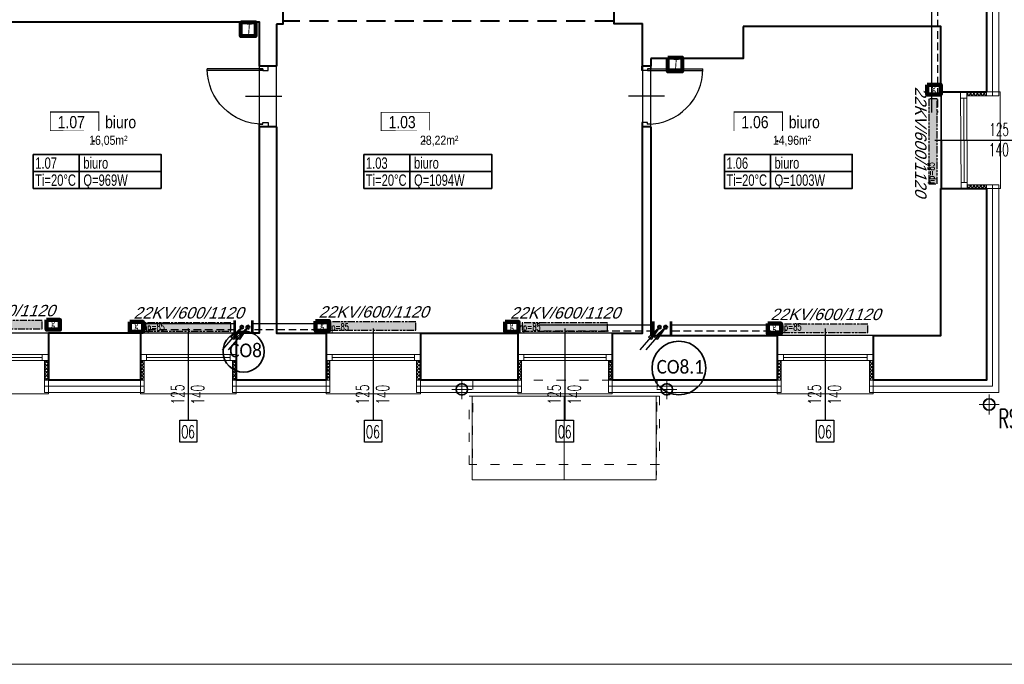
# Model space of a CAD drawing. Header units: millimetres. Extents: x 8949 to 48457, y -1077 to 15217.
# Tile 31 of 63: x 21632 to 22927, y 11345 to 12192. Entities that reach past the tile are written whole.
import ezdxf

# ---------------------------------------------------------------- set-up
doc = ezdxf.new("R2010")
doc.units = ezdxf.units.MM
for name, pattern in [('ACAD_ISO03W100', [30, 12, -18]), ('DASHED', [0.75, 0.5, -0.25]), ('HIDDEN', [9.524999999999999, 6.35, -3.175]), ('PHANTOM', [29.5, 9.5, -1.5, 3, -1.5, 3, -1.5, 9.5])]:
    doc.linetypes.add(name, pattern=pattern)
for name, color, linetype, lineweight in [('0A_KONSTR', 250, 'Continuous', 40), ('0A_OCIEPLENIE', 30, 'Continuous', 9), ('0A_OPISY POM', 7, 'Continuous', 9), ('0A_POMOCNICZE', 30, 'Continuous', 9), ('0A_STOLARKA', 140, 'Continuous', 9), ('0Z_OPISY', 7, 'Continuous', 9), ('__ IS co_OZN POM', 6, 'Continuous', 35), ('___IS GRZEJNIKI', 1, 'PHANTOM', 30), ('___IS OPIS PIONÓW', 2, 'Continuous', 25), ('___IS PION CO', 1, 'Continuous', 25), ('__IS TERMOSTAT', 6, 'Continuous', 25), ('A_WIDOK', 40, 'Continuous', 15)]:
    doc.layers.add(name, color=color, linetype=linetype, lineweight=lineweight)
doc.layers.add('_a_drzwi', color=2, linetype='Continuous')
doc.layers.add('Opisy', color=4, linetype='Continuous')
doc.styles.add('1', font='simplex.shx', dxfattribs={"width": 0.6})
doc.styles.add('1_50', font='simplex.shx', dxfattribs={"width": 0.6})
doc.styles.add('m1_romans', font='romans.shx', dxfattribs={"width": 0.8})
doc.styles.get("Standard").update_dxf_attribs({"font": 'arial.ttf'})
doc.linetypes.add('BATTING', pattern='A,0.00254,-2.54,[134,ltypeshp.shx,S=2.54,R=0,X=-2.54,Y=0],-5.08,[134,ltypeshp.shx,S=2.54,R=180,X=2.54,Y=0],-2.54', length=10.16254)
pattern_1 = [(45, (8136.601214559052, -3382.509345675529), (-2.245064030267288, 2.245064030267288), []), (135, (8136.601214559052, -3382.509345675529), (-2.245064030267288, -2.245064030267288), [])]

# ---------------------------------------------------------------- blocks, each defined once
blk = doc.blocks.new('A$C372b6b25')
at = {"layer": '_a_drzwi'}
for p, q in [((3.333333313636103, -4.444444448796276), (3.333333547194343, 63.88888889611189)), ((5.55555553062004, -4.444444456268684), (5.555555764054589, 63.852745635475)), ((37.04486090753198, 16.66666644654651), (37.04486075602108, -27.77777792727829)), ((0, 0), (3.33333332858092, -1.120861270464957e-08)), ((5.555555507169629, -11.1111111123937), (-3.839522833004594e-08, -11.1111110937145)), ((3.33333332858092, -1.120861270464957e-08), (3.333333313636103, -4.444444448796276)), ((3.333333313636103, -4.444444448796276), (5.55555553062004, -4.444444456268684)), ((5.55555553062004, -4.444444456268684), (5.555555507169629, -11.1111111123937)), ((69.44444444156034, -4.444444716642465), (69.44444441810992, -11.11111137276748)), ((71.66666665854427, -4.444444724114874), (69.44444444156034, -4.444444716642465)), ((69.44444441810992, -11.11111137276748), (74.99999996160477, -11.1111113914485)), ((71.66666667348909, -2.870419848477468e-07), (71.66666665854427, -4.444444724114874)), ((75, -2.982487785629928e-07), (71.66666667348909, -2.870419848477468e-07))]:
    blk.add_line(p, q, dxfattribs=at)
for points in [[(0, 0), (0, -11.1111110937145)], [(75, -2.982487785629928e-07), (74.99999996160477, -11.1111113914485)]]:
    blk.add_lwpolyline(points, dxfattribs=at)
blk.add_arc((3.333333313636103, -4.444444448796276), 68.33333334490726, 0, 89.99999980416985, dxfattribs=at)
blk = doc.blocks.new('A$C3A1D35A0')
at = {"layer": '___IS PION CO'}
blk.add_hatch(color=2, dxfattribs=at).paths.add_polyline_path([(0, 39.52686293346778), (-2.429371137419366, 19.93677408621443), (0, 19.93677408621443), (2.429371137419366, 19.93677408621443)])
at = {"layer": '___IS PION CO', "color": 2}
for points in [[(0, 39.52686293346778), (-2.429371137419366, 19.93677408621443), (0, 19.93677408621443)], [(0, 39.52686293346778), (0, 0)], [(0, 39.52686293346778), (0, 0)], [(0, 39.52686293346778), (2.429371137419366, 19.93677408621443), (0, 19.93677408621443)]]:
    blk.add_lwpolyline(points, dxfattribs=at)
blk = doc.blocks.new('A$C4648537D')
at = {"layer": '__IS TERMOSTAT', "lineweight": 80}
blk.add_lwpolyline([(-9.55240178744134, 18.15820741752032), (9.55240178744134, 18.15820741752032), (9.55240178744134, 0), (-9.55240178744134, 0)], close=True, dxfattribs=at)
at = {"layer": '__IS TERMOSTAT', "insert": (-2.374540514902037, 16.67111543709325), "char_height": 15, "attachment_point": 1, "style": '1_50'}
blk.add_mtext('{\\fCalibri|b0|i1|c238|p34;T}', dxfattribs=at)
blk = doc.blocks.new('A$C6DEA4D90')
at = {"layer": '__IS TERMOSTAT', "color": 2, "lineweight": 90}
blk.add_lwpolyline([(-8.784887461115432, 12.82909317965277), (8.78488746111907, 12.82909317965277), (8.78488746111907, 0), (-8.784887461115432, 0)], close=True, dxfattribs=at)
at = {"layer": '__IS TERMOSTAT', "insert": (-2.743842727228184, 15.53130841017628), "char_height": 12, "attachment_point": 1, "style": '1_50'}
blk.add_mtext('{\\fCalibri|b0|i0|c238|p34;\\C2;g}', dxfattribs=at)

msp = doc.modelspace()

# ---------------------------------------------------------------- hatches: boundary and pattern name
at = {"layer": '0A_OCIEPLENIE', "transparency": 33554687}
h = msp.add_hatch(dxfattribs=at)
h.set_pattern_fill('ANSI37', color=256)
h.set_pattern_definition(pattern_1)
h.paths.add_polyline_path([(22903.18527947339, 12097.43259838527), (22877.16534671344, 12097.43259838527), (22877.1852794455, 12092.36968473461), (22903.18527947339, 12092.36968473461)])
h.paths.add_polyline_path([(22903.16534674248, 11975.43259838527), (22877.66534674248, 11975.33220467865), (22877.66534674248, 11970.43259838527), (22903.16534674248, 11970.43259838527)])
h = msp.add_hatch(dxfattribs=at)
h.set_pattern_fill('ANSI37', color=256)
h.set_pattern_definition(pattern_1)
h.paths.add_polyline_path([(21547.16534674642, 11744.43259835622), (21542.16534674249, 11744.43259835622), (21542.16534674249, 11718.43259838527), (21547.16534674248, 11718.43259838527)])
h.paths.add_polyline_path([(21670.16534674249, 11744.43259833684), (21665.16534674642, 11744.43259833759), (21665.16534674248, 11718.43259838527), (21670.16534674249, 11718.43259838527)])
h = msp.add_hatch(dxfattribs=at)
h.set_pattern_fill('ANSI37', color=256)
h.set_pattern_definition(pattern_1)
h.paths.add_polyline_path([(21796.16534674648, 11744.43259835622), (21791.16534674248, 11744.43259835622), (21791.16534674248, 11718.43259838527), (21796.16534674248, 11718.43259838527)])
h.paths.add_polyline_path([(21917.16534674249, 11744.43259833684), (21912.16534674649, 11744.43259833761), (21912.16534674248, 11718.43259838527), (21917.16534674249, 11718.43259838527)])
h = msp.add_hatch(dxfattribs=at)
h.set_pattern_fill('ANSI37', color=256)
h.set_pattern_definition(pattern_1)
h.paths.add_polyline_path([(22040.16534674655, 11744.43259835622), (22035.16534674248, 11744.43259835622), (22035.16534674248, 11718.43259838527), (22040.16534674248, 11718.43259838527)])
h.paths.add_polyline_path([(22159.16534674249, 11744.43259833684), (22154.16534674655, 11744.43259833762), (22154.16534674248, 11718.43259838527), (22159.16534674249, 11718.43259838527)])
h = msp.add_hatch(dxfattribs=at)
h.set_pattern_fill('ANSI37', color=256)
h.set_pattern_definition(pattern_1)
h.paths.add_polyline_path([(22292.16534674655, 11744.43259835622), (22287.16534674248, 11744.43259835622), (22287.16534674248, 11718.43259838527), (22292.16534674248, 11718.43259838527)])
h.paths.add_polyline_path([(22411.16534674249, 11744.43259833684), (22406.16534674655, 11744.43259833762), (22406.16534674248, 11718.43259838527), (22411.16534674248, 11718.43259838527)])
h = msp.add_hatch(dxfattribs=at)
h.set_pattern_fill('ANSI37', color=256)
h.set_pattern_definition(pattern_1)
h.paths.add_polyline_path([(22633.16534674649, 11744.43259835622), (22628.16534674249, 11744.43259835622), (22628.16534674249, 11718.43259838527), (22633.16534674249, 11718.43259838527)])
h.paths.add_polyline_path([(22754.16534674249, 11744.43259833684), (22749.16534674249, 11744.43259833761), (22749.16534674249, 11718.43259838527), (22754.16534674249, 11718.43259838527)])
at = {"layer": '___IS GRZEJNIKI'}
for points in [[(22838.19177698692, 12088.43259838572), (22827.19177698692, 12088.43259838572), (22827.19177698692, 11976.43259838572), (22838.19177698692, 11976.43259838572)], [(21550.01326794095, 11797.0733760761), (21550.01326794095, 11786.0733760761), (21662.01326794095, 11786.0733760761), (21662.01326794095, 11797.0733760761)], [(21797.86118913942, 11794.0733760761), (21797.86118913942, 11783.0733760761), (21909.86118913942, 11783.0733760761), (21909.86118913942, 11794.0733760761)], [(22041.01326794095, 11795.32741959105), (22041.01326794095, 11784.32741959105), (22153.01326794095, 11784.32741959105), (22153.01326794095, 11795.32741959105)], [(22292.86118913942, 11794.0733760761), (22292.86118913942, 11783.0733760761), (22404.86118913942, 11783.0733760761), (22404.86118913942, 11794.0733760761)], [(22635.01326794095, 11792.09146714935), (22635.01326794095, 11781.09146714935), (22747.01326794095, 11781.09146714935), (22747.01326794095, 11792.09146714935)]]:
    msp.add_hatch(color=256, dxfattribs=at).paths.add_polyline_path(points)

# ---------------------------------------------------------------- linework, layer by layer
at = {"layer": '0A_KONSTR'}
for points in [[(21978.16534674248, 12263.43259838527), (21978.16534674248, 12186.43259838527), (21970.16534674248, 12186.43259838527)], [(22449.16534674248, 12230.43259838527), (22449.16534674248, 12218.43259838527), (22413.16534674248, 12218.43259838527), (22413.16534674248, 12187.43259838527), (22451.16534674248, 12187.43259838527)], [(22903.16534674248, 12235.43259838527), (22903.16534674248, 12097.43259838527)], [(21576.16534674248, 12189.43259838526), (21947.16534674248, 12189.43259838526), (21947.16534674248, 12131.43259838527)], [(21970.16534674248, 12186.43259838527), (21970.16534674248, 12131.43259838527)], [(22451.16534674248, 12131.43259838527), (22451.16534674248, 12187.43259838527)], [(22583.16534674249, 12183.43259838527), (22583.16534674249, 12141.43259838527), (22462.16534674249, 12141.43259838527)], [(22843.16534674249, 12097.43259838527), (22843.16534674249, 12183.43259838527), (22583.16534674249, 12183.43259838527)], [(22462.16534674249, 12141.43259838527), (22462.16534674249, 12131.43259838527)], [(21970.16534674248, 12131.43259838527), (21947.16534674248, 12131.43259838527)], [(22462.16534674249, 12131.43259838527), (22451.16534674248, 12131.43259838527)], [(22843.16534674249, 12097.43259838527), (22903.16534674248, 12097.43259838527)], [(21947.16534674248, 12051.43259838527), (21947.16534674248, 11780.43259838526), (21917.16534674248, 11780.43259838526)], [(21970.16534674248, 12051.43259838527), (21947.16534674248, 12051.43259838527)], [(21970.16534674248, 12051.43259838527), (21970.16534674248, 11780.43259838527), (22035.16534674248, 11780.43259838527)], [(22411.16534674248, 11780.43259838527), (22451.16534674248, 11780.43259838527), (22451.16534674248, 12051.43259838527)], [(22462.16534674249, 12051.43259838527), (22451.16534674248, 12051.43259838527)], [(22462.16534674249, 12051.43259838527), (22462.16534674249, 11777.43259838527)], [(22754.16534674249, 11777.43259838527), (22843.16534674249, 11777.43259838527), (22843.16534674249, 11970.43259838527)], [(22903.16534674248, 11970.43259838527), (22903.16534674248, 11718.43259838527), (22754.16534674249, 11718.43259838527)], [(22843.16534674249, 11970.43259838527), (22903.16534674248, 11970.43259838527)], [(21791.16534674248, 11780.43259838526), (21670.16534674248, 11780.43259838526)], [(21670.16534674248, 11780.43259838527), (21670.16534674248, 11718.43259838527)], [(21791.16534674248, 11780.43259838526), (21791.16534674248, 11718.43259838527)], [(21917.16534674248, 11780.43259838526), (21917.16534674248, 11718.43259838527)], [(22035.16534674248, 11780.43259838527), (22035.16534674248, 11718.43259838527)], [(22159.16534674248, 11780.43259838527), (22287.16534674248, 11780.43259838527)], [(22159.16534674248, 11780.43259838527), (22159.16534674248, 11718.43259838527)], [(22287.16534674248, 11780.43259838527), (22287.16534674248, 11718.43259838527)], [(22411.16534674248, 11780.43259838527), (22411.16534674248, 11718.43259838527)], [(22462.16534674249, 11777.43259838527), (22628.16534674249, 11777.43259838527)], [(22628.16534674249, 11777.43259838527), (22628.16534674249, 11718.43259838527)], [(22754.16534674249, 11777.43259838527), (22754.16534674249, 11718.43259838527)], [(21791.16534674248, 11718.43259838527), (21670.16534674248, 11718.43259838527)], [(22035.16534674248, 11718.43259838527), (21917.16534674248, 11718.43259838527)], [(22287.16534674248, 11718.43259838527), (22159.16534674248, 11718.43259838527)], [(22628.16534674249, 11718.43259838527), (22411.16534674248, 11718.43259838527)]]:
    msp.add_lwpolyline(points, dxfattribs=at)
at = {"layer": '0A_KONSTR', "linetype": 'DASHED', "ltscale": 50}
msp.add_lwpolyline([(22413.16534674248, 12190.43259838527), (21978.16534674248, 12190.43259838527)], dxfattribs=at)
at = {"layer": '0A_KONSTR'}
for p in [(21729.81878058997, 12032.83442581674), (22164.60177303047, 12032.83442581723), (22628.35308989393, 12032.83442581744)]:
    msp.add_point(p, dxfattribs=at)
at = {"layer": '0A_OCIEPLENIE'}
for points in [[(22903.16534674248, 12235.43259838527), (22903.16534674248, 12240.43259838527), (22919.16534674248, 12240.43259838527), (22919.16534674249, 12092.43259838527), (22903.18527947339, 12092.36968473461), (22903.18527947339, 12097.43259838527)], [(22903.18527947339, 12092.36968473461), (22877.16534671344, 12092.36968473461)], [(22903.16534674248, 11970.43259838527), (22903.16534674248, 11975.43259838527), (22919.16534674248, 11975.43259838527), (22919.16534674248, 11718.43259838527), (22919.16534674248, 11702.43259838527), (22749.16534674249, 11702.43259838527), (22749.16534674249, 11718.43259838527), (22754.16534674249, 11718.43259838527)], [(22903.16534674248, 11975.43259838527), (22877.6460572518, 11975.33212873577)], [(21665.16534674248, 11718.43259838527), (21665.16534674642, 11744.43259833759)], [(21796.16534674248, 11718.43259838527), (21796.16534674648, 11744.43259835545)], [(21912.16534674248, 11718.43259838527), (21912.16534674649, 11744.43259833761)], [(22040.16534674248, 11718.43259838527), (22040.16534674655, 11744.43259835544)], [(22154.16534674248, 11718.43259838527), (22154.16534674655, 11744.43259833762)], [(22292.16534674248, 11718.43259838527), (22292.16534674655, 11744.43259835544)], [(22406.16534674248, 11718.43259838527), (22406.16534674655, 11744.43259833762)], [(22633.16534674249, 11718.43259838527), (22633.16534674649, 11744.43259835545)], [(22749.16534674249, 11718.43259838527), (22749.16534674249, 11744.43259838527)], [(21791.16534674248, 11718.43259838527), (21796.16534674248, 11718.43259838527), (21796.16534674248, 11702.43259838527), (21665.16534674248, 11702.43259838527), (21665.16534674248, 11718.43259838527), (21670.16534674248, 11718.43259838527)], [(22035.16534674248, 11718.43259838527), (22040.16534674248, 11718.43259838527), (22040.16534674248, 11702.43259838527), (21912.16534674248, 11702.43259838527), (21912.16534674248, 11718.43259838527), (21917.16534674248, 11718.43259838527)], [(22287.16534674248, 11718.43259838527), (22292.16534674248, 11718.43259838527), (22292.16534674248, 11702.43259838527), (22154.16534674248, 11702.43259838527), (22154.16534674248, 11718.43259838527), (22159.16534674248, 11718.43259838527)], [(22628.16534674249, 11718.43259838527), (22633.16534674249, 11718.43259838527), (22633.16534674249, 11702.43259838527), (22406.16534674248, 11702.43259838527), (22406.16534674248, 11718.43259838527), (22411.16534674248, 11718.43259838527)]]:
    msp.add_lwpolyline(points, dxfattribs=at)
at = {"layer": '0A_OCIEPLENIE', "linetype": 'BATTING', "lineweight": 18, "ltscale": 0.75}
for points in [[(22911.17531310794, 12092.40114155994), (22911.17531310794, 12240.43259838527)], [(22911.16534674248, 11975.43259838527), (22911.16534674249, 11710.43259838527), (22749.16534674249, 11710.43259838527)], [(21665.16534674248, 11710.43259838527), (21796.16534674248, 11710.43259838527)], [(21912.16534674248, 11710.43259838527), (22040.16534674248, 11710.43259838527)], [(22292.16534674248, 11710.43259838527), (22154.16534674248, 11710.43259838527)], [(22406.16534674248, 11710.43259838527), (22633.16534674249, 11710.43259838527)]]:
    msp.add_lwpolyline(points, dxfattribs=at)
at = {"layer": '0A_OPISY POM', "const_width": 1}
for points in [[(21672.72591240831, 12070.57066702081), (21736.47675856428, 12070.57066702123), (21736.47675856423, 12046.33875469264), (21672.72591240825, 12046.33875469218)], [(22107.5089048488, 12070.5706670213), (22171.25975100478, 12070.57066702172), (22171.25975100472, 12046.33875469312), (22107.50890484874, 12046.33875469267)], [(22571.26022171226, 12070.57066702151), (22635.01106786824, 12070.57066702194), (22635.01106786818, 12046.33875469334), (22571.2602217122, 12046.33875469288)]]:
    msp.add_lwpolyline(points, close=True, dxfattribs=at)
at = {"layer": '0A_POMOCNICZE', "linetype": 'ACAD_ISO03W100'}
msp.add_lwpolyline([(22228.16534674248, 11718.43259838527), (22227.16534674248, 11587.43259838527), (22469.16534674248, 11587.43259838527), (22470.16534674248, 11718.43259838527)], close=True, dxfattribs=at)
for points in [[(22223.16534674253, 11697.43259838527), (22473.16534674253, 11697.43259838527), (22473.16534674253, 11607.43259838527), (22223.16534674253, 11607.43259838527), (22223.16534674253, 11697.43259838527)], [(22348.16534674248, 11697.43259838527), (22348.16534674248, 11587.43259838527)], [(22348.16534674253, 11697.43259838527), (22348.16534674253, 11607.43259838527)]]:
    msp.add_lwpolyline(points, dxfattribs=at)
at = {"layer": '0A_POMOCNICZE'}
msp.add_lwpolyline([(22227.16534674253, 11697.43259838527), (22227.16534674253, 11587.43259838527), (22469.16534674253, 11587.43259838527), (22469.16534674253, 11697.43259838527)], close=True, dxfattribs=at)
msp.add_lwpolyline([(22348.16534674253, 11697.43259838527), (22348.16534674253, 11587.43259838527)], dxfattribs=at)
at = {"layer": '0A_STOLARKA'}
for p, q in [((22869.16534671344, 12097.43259838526), (22869.66534669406, 11970.43259838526)), ((22873.1653467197, 12089.43259838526), (22873.6653467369, 11978.43259838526)), ((22877.16534671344, 12097.43259838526), (22877.66534674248, 11970.43259838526)), ((21542.16534674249, 11752.43259835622), (21670.16534674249, 11752.43259838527)), ((21791.16534674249, 11752.43259835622), (21917.16534674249, 11752.43259838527)), ((22035.16534674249, 11752.43259835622), (22159.16534674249, 11752.43259838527)), ((22287.16534674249, 11752.43259835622), (22411.16534674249, 11752.43259838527)), ((22628.16534674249, 11752.43259835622), (22754.16534674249, 11752.43259838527)), ((21542.16534674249, 11744.43259835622), (21670.16534674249, 11744.43259833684)), ((21550.16534674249, 11748.43259836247), (21662.16534674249, 11748.43259837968)), ((21791.16534674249, 11744.43259835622), (21917.16534674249, 11744.43259833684)), ((21799.16534674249, 11748.43259836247), (21909.16534674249, 11748.43259837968)), ((22035.16534674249, 11744.43259835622), (22159.16534674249, 11744.43259833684)), ((22043.16534674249, 11748.43259836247), (22151.16534674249, 11748.43259837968)), ((22287.16534674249, 11744.43259835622), (22411.16534674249, 11744.43259833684)), ((22295.16534674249, 11748.43259836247), (22403.16534674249, 11748.43259837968)), ((22628.16534674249, 11744.43259835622), (22754.16534674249, 11744.43259833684)), ((22636.16534674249, 11748.43259836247), (22746.16534674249, 11748.43259837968))]:
    msp.add_line(p, q, dxfattribs=at)
for points in [[(22921.66534674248, 11970.43259838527), (22921.16534674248, 12097.43259838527), (22843.91534674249, 12097.43259838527), (22844.41534674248, 11970.43259838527)], [(22869.16534671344, 12089.43259838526), (22877.16534671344, 12089.43259838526), (22877.16534671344, 12097.43259838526), (22869.16534671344, 12097.43259838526)], [(22869.66534674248, 11970.43259838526), (22877.66534674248, 11970.43259838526), (22877.66534674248, 11978.43259838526), (22869.66534674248, 11978.43259838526)], [(21670.16534674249, 11780.43259838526), (21542.16534674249, 11780.43259838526), (21542.16534674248, 11700.43259838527), (21670.16534674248, 11700.43259838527)], [(21917.16534674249, 11780.43259838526), (21791.16534674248, 11780.43259838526), (21791.16534674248, 11700.43259838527), (21917.16534674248, 11700.43259838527)], [(22159.16534674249, 11780.43259838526), (22035.16534674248, 11780.43259838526), (22035.16534674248, 11700.43259838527), (22159.16534674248, 11700.43259838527)], [(22411.16534674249, 11780.43259838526), (22287.16534674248, 11780.43259838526), (22287.16534674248, 11700.43259838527), (22411.16534674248, 11700.43259838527)], [(22754.16534674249, 11777.43259838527), (22628.16534674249, 11777.43259838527), (22628.16534674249, 11700.43259838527), (22754.16534674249, 11700.43259838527)], [(21670.16534674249, 11744.43259838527), (21670.16534674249, 11752.43259838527), (21662.16534674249, 11752.43259838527), (21662.16534674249, 11744.43259838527)], [(21799.16534674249, 11744.43259835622), (21799.16534674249, 11752.43259835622), (21791.16534674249, 11752.43259835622), (21791.16534674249, 11744.43259835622)], [(21917.16534674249, 11744.43259838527), (21917.16534674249, 11752.43259838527), (21909.16534674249, 11752.43259838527), (21909.16534674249, 11744.43259838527)], [(22043.16534674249, 11744.43259835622), (22043.16534674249, 11752.43259835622), (22035.16534674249, 11752.43259835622), (22035.16534674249, 11744.43259835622)], [(22159.16534674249, 11744.43259838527), (22159.16534674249, 11752.43259838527), (22151.16534674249, 11752.43259838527), (22151.16534674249, 11744.43259838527)], [(22295.16534674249, 11744.43259835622), (22295.16534674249, 11752.43259835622), (22287.16534674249, 11752.43259835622), (22287.16534674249, 11744.43259835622)], [(22411.16534674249, 11744.43259838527), (22411.16534674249, 11752.43259838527), (22403.16534674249, 11752.43259838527), (22403.16534674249, 11744.43259838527)], [(22636.16534674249, 11744.43259835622), (22636.16534674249, 11752.43259835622), (22628.16534674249, 11752.43259835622), (22628.16534674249, 11744.43259835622)], [(22754.16534674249, 11744.43259838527), (22754.16534674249, 11752.43259838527), (22746.16534674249, 11752.43259838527), (22746.16534674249, 11744.43259838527)]]:
    msp.add_lwpolyline(points, close=True, dxfattribs=at)
at = {"layer": '0Z_OPISY'}
msp.add_lwpolyline([(20404.05607444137, 11344.9653404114), (23554.05607444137, 11344.9653404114), (23554.05607444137, 13394.9653404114), (20404.05607444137, 13394.9653404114)], close=True, dxfattribs=at)
at = {"layer": '__ IS co_OZN POM'}
for p, q in [((21650.26199934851, 11993.0143044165), (21818.33574507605, 11993.0143044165)), ((22084.85370567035, 11993.0143044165), (22252.92745139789, 11993.0143044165)), ((22558.61209621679, 11993.0143044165), (22726.68584194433, 11993.0143044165))]:
    msp.add_line(p, q, dxfattribs=at)
for points in [[(21650.26199934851, 12015.38578011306), (21818.33574507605, 12015.38578011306), (21818.33574507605, 11970.64282871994), (21650.26199934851, 11970.64282871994)], [(22084.85370567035, 12015.38578011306), (22252.92745139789, 12015.38578011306), (22252.92745139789, 11970.64282871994), (22084.85370567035, 11970.64282871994)], [(22558.61209621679, 12015.38578011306), (22726.68584194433, 12015.38578011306), (22726.68584194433, 11970.64282871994), (22558.61209621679, 11970.64282871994)]]:
    msp.add_lwpolyline(points, close=True, dxfattribs=at)
for points in [[(21710.76042864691, 11970.64282871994), (21710.76042864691, 12015.38578011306)], [(22145.35213496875, 11970.64282871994), (22145.35213496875, 12015.38578011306)], [(22619.11052551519, 11970.64282871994), (22619.11052551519, 12015.38578011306)]]:
    msp.add_lwpolyline(points, dxfattribs=at)
at = {"layer": '___IS GRZEJNIKI'}
for points in [[(22838.19177698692, 12088.43259838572), (22827.19177698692, 12088.43259838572), (22827.19177698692, 11976.43259838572), (22838.19177698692, 11976.43259838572), (22838.19177698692, 12088.43259838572)], [(21550.01326794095, 11797.0733760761), (21550.01326794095, 11786.0733760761), (21662.01326794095, 11786.0733760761), (21662.01326794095, 11797.0733760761), (21550.01326794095, 11797.0733760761)], [(21797.86118913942, 11794.0733760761), (21797.86118913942, 11783.0733760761), (21909.86118913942, 11783.0733760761), (21909.86118913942, 11794.0733760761), (21797.86118913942, 11794.0733760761)], [(22041.01326794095, 11795.32741959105), (22041.01326794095, 11784.32741959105), (22153.01326794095, 11784.32741959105), (22153.01326794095, 11795.32741959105), (22041.01326794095, 11795.32741959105)], [(22292.86118913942, 11794.0733760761), (22292.86118913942, 11783.0733760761), (22404.86118913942, 11783.0733760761), (22404.86118913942, 11794.0733760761), (22292.86118913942, 11794.0733760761)], [(22635.01326794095, 11792.09146714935), (22635.01326794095, 11781.09146714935), (22747.01326794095, 11781.09146714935), (22747.01326794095, 11792.09146714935), (22635.01326794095, 11792.09146714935)]]:
    msp.add_lwpolyline(points, dxfattribs=at)
at = {"layer": '___IS OPIS PIONÓW', "color": 2, "lineweight": 35}
for centre, radius in [((21926.69906414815, 11756.03411122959), 27.00074591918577), ((22498.87612047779, 11734.49285537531), 35.26444045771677)]:
    msp.add_circle(centre, radius, dxfattribs=at)
at = {"layer": '___IS PION CO'}
for points in [[(22830.84196812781, 12222.41728043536), (22830.84196812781, 12070.47019486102)], [(21916.00619324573, 11792.63491154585), (21797.86118913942, 11792.63491154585)], [(22041.01326794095, 11792.63491154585), (21937.63720037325, 11792.63491154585)], [(22466.27060089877, 11791.01339007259), (22314.32351532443, 11791.01339007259)], [(22635.01326794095, 11791.01339007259), (22487.90160802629, 11791.01339007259)]]:
    msp.add_lwpolyline(points, dxfattribs=at)
at = {"layer": '___IS PION CO', "linetype": 'DASHED', "ltscale": 20}
for points in [[(22838.84196812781, 12222.41728043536), (22838.84196812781, 12070.47019486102)], [(21916.00619324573, 11784.63491154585), (21797.86118913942, 11784.63491154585)], [(22041.01326794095, 11784.63491154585), (21937.63720037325, 11784.63491154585)], [(22466.27060089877, 11783.01339007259), (22314.32351532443, 11783.01339007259)], [(22635.01326794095, 11783.01339007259), (22487.90160802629, 11783.01339007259)]]:
    msp.add_lwpolyline(points, dxfattribs=at)
at = {"layer": '___IS PION CO', "color": 6}
for points in [[(21914.29645387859, 11779.91555192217), (21914.29645387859, 11797.15534143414)], [(21916.00619324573, 11779.91555192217), (21916.00619324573, 11797.15534143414)], [(21937.63720037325, 11779.91555192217), (21937.63720037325, 11797.15534143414)], [(21939.3469397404, 11779.91555192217), (21939.3469397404, 11797.15534143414)], [(22464.56086153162, 11778.29403044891), (22464.56086153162, 11795.53381996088)], [(22466.27060089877, 11778.29403044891), (22466.27060089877, 11795.53381996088)], [(22487.90160802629, 11778.29403044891), (22487.90160802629, 11795.53381996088)], [(22489.61134739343, 11778.29403044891), (22489.61134739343, 11795.53381996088)]]:
    msp.add_lwpolyline(points, dxfattribs=at)
at = {"layer": '___IS PION CO', "lineweight": 50}
for centre in [(21924.4009753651, 11788.22647311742), (21932.4009753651, 11788.22647311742), (22473.37609093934, 11788.22647311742), (22481.37609093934, 11788.22647311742)]:
    msp.add_circle(centre, 2.045944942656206, dxfattribs=at)
at = {"layer": 'A_WIDOK', "linetype": 'HIDDEN', "ltscale": 10}
for points in [[(22213.56219791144, 11693.43388207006), (22213.56219791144, 11719.43388207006)], [(22482.94967648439, 11693.43388207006), (22482.94967648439, 11719.43388207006)], [(22226.56219791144, 11706.43388207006), (22200.56219791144, 11706.43388207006)], [(22495.94967648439, 11706.43388207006), (22469.94967648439, 11706.43388207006)], [(22906.63954652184, 11699.52095421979), (22906.63954652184, 11673.52095421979)], [(22919.63954652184, 11686.52095421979), (22893.63954652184, 11686.52095421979)]]:
    msp.add_lwpolyline(points, dxfattribs=at)
at = {"layer": 'A_WIDOK'}
for centre in [(22213.56219791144, 11706.43388207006), (22482.94967648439, 11706.43388207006), (22906.63954652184, 11686.52095421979)]:
    msp.add_circle(centre, 8, dxfattribs=at)
at = {"layer": 'A_WIDOK', "linetype": 'HIDDEN', "ltscale": 10}
for centre in [(22213.56219791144, 11706.43388207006), (22482.94967648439, 11706.43388207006), (22906.63954652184, 11686.52095421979)]:
    msp.add_circle(centre, 7, dxfattribs=at)
at = {"layer": 'Defpoints'}
for points in [[(21978.16534674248, 12373.43259838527), (22449.16534674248, 12373.43259838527), (22449.16534674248, 12218.43259838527), (22413.16534674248, 12218.43259838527), (22413.16534674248, 12187.43259838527), (22451.16534674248, 12187.43259838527), (22451.16534674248, 11780.43259838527), (21970.16534674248, 11780.43259838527), (21970.16534674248, 12186.43259838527), (21978.16534674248, 12186.43259838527)], [(21576.16534674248, 12189.43259838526), (21947.16534674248, 12189.43259838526), (21947.16534674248, 11780.43259838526), (21542.16534674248, 11780.43259838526), (21542.16534674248, 12037.43259838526), (21576.16534674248, 12037.43259838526)], [(22462.16534674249, 12141.43259838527), (22583.16534674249, 12141.43259838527), (22583.16534674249, 12183.43259838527), (22843.16534674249, 12183.43259838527), (22843.16534674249, 11777.43259838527), (22462.16534674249, 11777.43259838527)]]:
    msp.add_lwpolyline(points, close=True, dxfattribs=at)
at = {"layer": 'Opisy'}
for p, q in [((22835.03521693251, 12033.93259838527), (22955.77949638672, 12033.93259838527)), ((21854.01326794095, 11786.56272819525), (21854.01326794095, 11665.81844874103)), ((22097.01326794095, 11786.56272819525), (22097.01326794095, 11665.81844874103)), ((22349.01326794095, 11786.56272819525), (22349.01326794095, 11665.81844874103)), ((22691.01326794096, 11786.56272819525), (22691.01326794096, 11665.81844874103))]:
    msp.add_line(p, q, dxfattribs=at)
for points in [[(21842.72316691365, 11636.91385697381), (21842.72316673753, 11665.81844867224), (21865.30336914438, 11665.81844880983), (21865.3033693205, 11636.9138571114)], [(22085.72316691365, 11636.91385697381), (22085.72316673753, 11665.81844867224), (22108.30336914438, 11665.81844880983), (22108.3033693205, 11636.9138571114)], [(22337.72316691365, 11636.91385697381), (22337.72316673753, 11665.81844867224), (22360.30336914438, 11665.81844880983), (22360.3033693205, 11636.9138571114)], [(22679.72316691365, 11636.91385697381), (22679.72316673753, 11665.81844867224), (22702.30336914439, 11665.81844880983), (22702.30336932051, 11636.9138571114)]]:
    msp.add_lwpolyline(points, close=True, dxfattribs=at)

# ---------------------------------------------------------------- block references
at = {"layer": '___IS PION CO', "rotation": 319.1596207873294}
for p in [(21898.55222784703, 11758.32304279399), (21906.55222784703, 11758.32304279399), (22447.52734342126, 11758.32304279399), (22455.52734342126, 11758.32304279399)]:
    msp.add_blockref('A$C3A1D35A0', p, dxfattribs=at)
at = {"layer": '__IS TERMOSTAT'}
for name, p in [('A$C4648537D', (21932.64103309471, 12170.88841941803)), ('A$C4648537D', (22493.65565759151, 12124.36950595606)), ('A$C6DEA4D90', (22834.14573637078, 12094.11589676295)), ('A$C6DEA4D90', (21676.5927034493, 11784.96234848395)), ('A$C6DEA4D90', (21785.92744865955, 11782.21781005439)), ('A$C6DEA4D90', (22030.09205068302, 11783.39630209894)), ('A$C6DEA4D90', (22279.31438059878, 11782.21781005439)), ('A$C6DEA4D90', (22624.44401824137, 11780.16234760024))]:
    msp.add_blockref(name, p, dxfattribs=at)
at = {"layer": '_a_drzwi', "yscale": 1.066666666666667, "zscale": 1.066666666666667}
for p, xscale, rotation in [((21947.16534674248, 12131.43259838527), -1.066666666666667, 90.00000000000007), ((22462.16534674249, 12131.43259838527), 1.066666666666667, 269.9999999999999)]:
    msp.add_blockref('A$C372b6b25', p, dxfattribs=dict(at, xscale=xscale, rotation=rotation))

# ---------------------------------------------------------------- texts
at = {"layer": '0A_OPISY POM', "attachment_point": 9, "line_spacing_factor": 0.8, "style": 'm1_romans'}
for s, insert, char_height, width in [('{\\fArial Narrow|b0|i0|c238|p34;\\W1;1.07}', (21718.12910648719, 12049.54117307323), 16, 375.2998790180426), ('\\pxql;{\\fArial Narrow|b0|i0|c238|p34;\\W1;biuro}', (22120.05678542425, 12049.54117307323), 16, 375.2998790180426), ('{\\fArial Narrow|b0|i0|c238|p34;\\W1;1.03}', (22152.91209892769, 12049.54117307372), 16, 375.2998790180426), ('{\\fArial Narrow|b0|i0|c238|p34;\\W1;1.06}', (22616.66341579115, 12049.54117307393), 16, 375.2998790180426), ('\\pxql;{\\fArial Narrow|b0|i0|c238|p34;\\W1;biuro}', (23018.59109472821, 12049.54117307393), 16, 375.2998790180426), ('{\\fArial Narrow|b0|i0|c238|p34;\\W1;16,05m²}', (21774.24937510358, 12025.7249701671), 12, 96.86444238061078), ('{\\fArial Narrow|b0|i0|c238|p34;\\W1;28,22m²}', (22209.03236754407, 12025.72497016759), 12, 96.86444238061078), ('{\\fArial Narrow|b0|i0|c238|p34;\\W1;14,96m²}', (22672.78368440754, 12025.7249701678), 12, 96.86444238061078)]:
    msp.add_mtext(s, dxfattribs=dict(at, insert=insert, char_height=char_height, width=width))
at = {"layer": '__ IS co_OZN POM', "color": 2, "width": 0.7}
for s, p in [('1.07', (21652.93485949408, 11996.35689522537)), ('biuro', (21716.1466057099, 11996.48542000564)), ('1.03', (22087.52656581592, 11996.35689522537)), ('biuro', (22150.73831203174, 11996.48542000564)), ('1.06', (22561.28495636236, 11996.35689522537)), ('biuro', (22624.49670257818, 11996.48542000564)), ('Ti=20%%DC', (21652.83367751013, 11973.98542000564)), ('Q=969W', (21716.1466057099, 11973.98542000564)), ('Ti=20%%DC', (22087.42538383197, 11973.98542000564)), ('Q=1094W', (22150.73831203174, 11973.98542000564)), ('Ti=20%%DC', (22561.18377437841, 11973.98542000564)), ('Q=1003W', (22624.49670257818, 11973.98542000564))]:
    msp.add_text(s, height=15, dxfattribs=at).set_placement(p)
at = {"layer": '___IS GRZEJNIKI', "color": 2, "insert": (22824.3237429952, 12104.28487029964), "char_height": 15, "width": 429.4147284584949, "attachment_point": 1, "rotation": 270}
msp.add_mtext('{\\Q20;22KV/600/1120}', dxfattribs=at)
at = {"layer": '___IS GRZEJNIKI', "color": 2, "char_height": 15, "width": 429.4147284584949, "attachment_point": 1}
for insert in [(21534.16099602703, 11817.49407369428), (21782.0089172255, 11814.49407369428), (22025.16099602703, 11815.74811720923), (22277.0089172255, 11814.49407369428), (22619.16099602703, 11812.51216476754)]:
    msp.add_mtext('{\\Q20;22KV/600/1120}', dxfattribs=dict(at, insert=insert))
at = {"layer": '___IS OPIS PIONÓW', "char_height": 18, "attachment_point": 1, "style": '1_50'}
for s, insert in [('{\\fCalibri|b0|i0|c238|p34;\\W0.9;\\C2;CO8}', (21907.85922420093, 11766.65059735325)), ('{\\fCalibri|b0|i0|c238|p34;\\W0.9;\\C2;CO8.1}', (22469.55814734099, 11745.10934149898))]:
    msp.add_mtext_dynamic_manual_height_columns(s, width=4.098265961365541, gutter_width=7.5, heights=[0], dxfattribs=dict(at, insert=insert))
at = {"layer": 'A_WIDOK', "insert": (22951.50984181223, 11667.83581413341), "char_height": 25, "width": 158.6273684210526, "attachment_point": 5, "rotation": 359.9999996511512, "style": '1'}
msp.add_mtext('RS100', dxfattribs=at)
at = {"layer": 'Opisy', "char_height": 16.8, "width": 158.6273684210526, "attachment_point": 5, "style": '1'}
for s, insert in [('125', (22919.66867772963, 12047.91777857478)), ('140', (22919.3828738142, 12021.49666827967)), ('O6', (21853.66280944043, 11650.65003355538)), ('O6', (22096.66280944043, 11650.65003355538)), ('O6', (22348.66280944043, 11650.65003355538)), ('O6', (22690.66280944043, 11650.65003355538))]:
    msp.add_mtext(s, dxfattribs=dict(at, insert=insert))
at = {"layer": 'Opisy', "insert": (22831.82135536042, 11925.64738851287), "char_height": 9, "width": 158.6273684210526, "attachment_point": 5, "rotation": 90.00000000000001, "line_spacing_factor": 0.7, "style": '1'}
msp.add_mtext('\\pxqr;hp=85', dxfattribs=at)
at = {"layer": 'Opisy', "char_height": 9, "width": 158.6273684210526, "attachment_point": 5, "line_spacing_factor": 0.7, "style": '1'}
for insert in [(21743.79327171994, 11786.98178501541), (21985.79327171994, 11786.98178501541), (22237.79327171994, 11786.98178501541), (22580.79327171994, 11786.98178501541)]:
    msp.add_mtext('\\pxqr;hp=85', dxfattribs=dict(at, insert=insert))
at = {"layer": 'Opisy', "char_height": 16.8, "width": 158.6273684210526, "attachment_point": 5, "rotation": 89.99999999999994, "style": '1'}
for s, insert in [('125', (21840.02808775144, 11699.67747050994)), ('140', (21866.44919804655, 11699.3916665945)), ('125', (22083.02808775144, 11699.67747050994)), ('140', (22109.44919804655, 11699.3916665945)), ('125', (22335.02808775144, 11699.67747050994)), ('140', (22361.44919804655, 11699.3916665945)), ('125', (22677.02808775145, 11699.67747050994)), ('140', (22703.44919804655, 11699.3916665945))]:
    msp.add_mtext(s, dxfattribs=dict(at, insert=insert))

doc.saveas('drawing.dxf')
